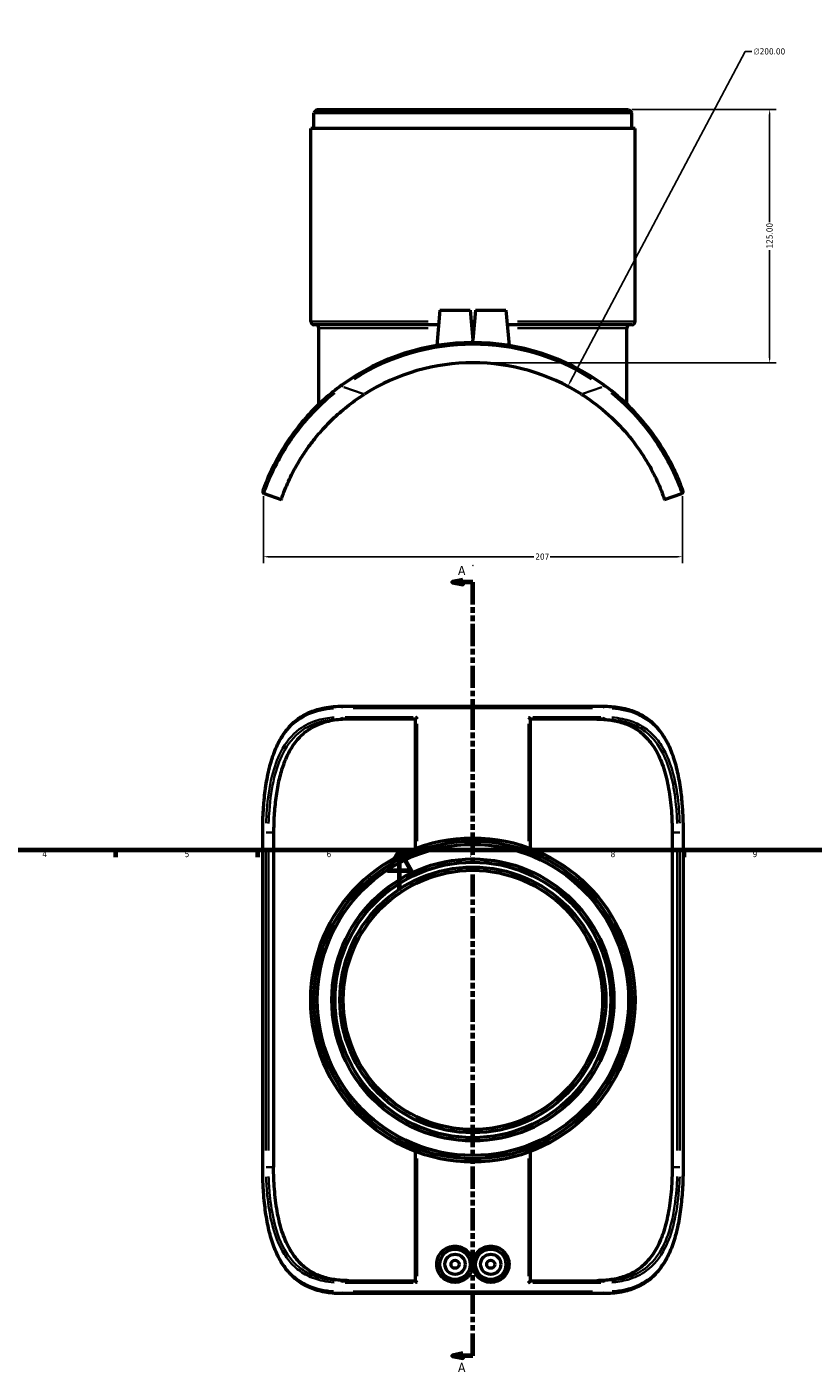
# Model space of a CAD drawing. Header units: millimetres. Extents: x -147 to 1117, y -236 to 832.
# Tile 2 of 6: x 237 to 625, y -236 to 426. Entities that reach past the tile are written whole.
import ezdxf

# ---------------------------------------------------------------- set-up
doc = ezdxf.new("R2010")
doc.units = ezdxf.units.MM
doc.linetypes.add('DOUBLE_DASH_CHAIN', pattern=[1.2403, 0.6614, -0.0827, 0.1654, -0.0827, 0.1654, -0.0827])
for name, color, linetype, lineweight in [('Border (ANSI)', 7, 'Continuous', 70), ('Dimension (ANSI)', 7, 'Continuous', 25), ('Section Line (ANSI)', 7, 'DOUBLE_DASH_CHAIN', 70), ('Visible (ANSI)', 7, 'Continuous', 50), ('Visible Narrow (ANSI)', 7, 'Continuous', 35)]:
    doc.layers.add(name, color=color, linetype=linetype, lineweight=lineweight)
doc.styles.add('Label Text (ANSI)', font='tahoma.ttf')
doc.styles.add('Note Text (ANSI)', font='tahoma.ttf')
doc.dimstyles.new('Default - mm (ANSI)', dxfattribs={"dimtxt": 3.048, "dimasz": 2.5, "dimexe": 3.175, "dimexo": 1.6002, "dimgap": 0.8, "dimtad": 0, "dimtoh": 1, "dimrnd": 1e-08, "dimzin": 4, "dimdsep": 46, "dimtxsty": 'Note Text (ANSI)', "dimcen": 0.09, "dimdle": 10, "dimclrd": 256, "dimclre": 256, "dimclrt": 256, "dimadec": 1, "dimazin": 1, "dimtfac": 1, "dimtofl": 0, "dimtmove": 0, "dimatfit": 3, "dimfxl": 1, "dimtolj": 1, "dimtzin": 4, "dimlwd": -1, "dimlwe": -1, "dimarcsym": 0})

# ---------------------------------------------------------------- blocks, each defined once
blk = doc.blocks.new('Borders Default Border')
at = {"layer": 'Border (ANSI)'}
for p, q in [((280.33, 20), (280.33, 16.55)), ((350.42, 20), (350.42, 16.55)), ((490.58, 20), (490.58, 16.55)), ((560.67, 20), (560.67, 16.55))]:
    blk.add_line(p, q, dxfattribs=at)
at = {"layer": 'Border (ANSI)', "flags": 128}
for points in [[(20, 20), (20, 574), (821, 574), (821, 20), (20, 20)], [(420.5, 0), (420.5, 20), (414.73, 10), (426.27, 10), (420.5, 20)]]:
    blk.add_lwpolyline(points, dxfattribs=at)
at = {"layer": 'Border (ANSI)', "char_height": 3.05, "attachment_point": 7, "style": 'Note Text (ANSI)'}
for s, insert in [('4', (244.23, 16.55)), ('5', (314.48, 16.49)), ('6', (384.49, 16.49)), ('7', (454.6, 16.55)), ('8', (524.63, 16.48)), ('9', (594.7, 16.49))]:
    blk.add_mtext(s, dxfattribs=dict(at, insert=insert))
blk = doc.blocks.new('2dTransSection0')
at = {"layer": 'Section Line (ANSI)', "linetype": 'Continuous'}
for p, q in [((451.67, 153.26), (446.67, 152.26)), ((451.67, 151.26), (451.67, 153.26)), ((451.67, 152.26), (446.67, 152.26)), ((446.67, 152.26), (451.67, 151.26)), ((456.67, 152.26), (451.67, 152.26)), ((456.67, 141.26), (456.67, 152.26)), ((456.67, -229.59), (456.67, -218.59)), ((451.67, -228.59), (446.67, -229.59)), ((451.67, -229.59), (446.67, -229.59)), ((446.67, -229.59), (451.67, -230.59)), ((451.67, -230.59), (451.67, -228.59)), ((456.67, -229.59), (451.67, -229.59))]:
    blk.add_line(p, q, dxfattribs=at)
at = {"layer": 'Section Line (ANSI)', "linetype": 'DOUBLE_DASH_CHAIN', "ltscale": 16.611177}
blk.add_line((456.67, -229.59), (456.67, 152.26), dxfattribs=at)
at = {"layer": 'Section Line (ANSI)', "linetype": 'Continuous', "flags": 128}
for points in [[(451.67, 153.26), (446.67, 152.26), (451.67, 151.26), (451.67, 153.26)], [(451.67, -228.59), (446.67, -229.59), (451.67, -230.59), (451.67, -228.59)]]:
    blk.add_lwpolyline(points, dxfattribs=at)
at = {"layer": 'Section Line (ANSI)'}
for points in [[(451.67, 153.26), (446.67, 152.26), (451.67, 151.26), (451.67, 153.26)], [(451.67, -228.59), (446.67, -229.59), (451.67, -230.59), (451.67, -228.59)]]:
    blk.add_solid(points, dxfattribs=at)
at = {"layer": 'Section Line (ANSI)', "char_height": 4.57, "attachment_point": 7, "style": 'Label Text (ANSI)'}
for insert in [(449.31, 155.76), (449.31, -237.67)]:
    blk.add_mtext('A', dxfattribs=dict(at, insert=insert))
blk = doc.blocks.new('*D8')
at = {"layer": 'Defpoints', "color": 0, "transparency": 16777216}
for p in [(503.49, 248.95), (409.86, 72.21)]:
    blk.add_point(p, dxfattribs=at)
at = {"layer": 'Dimension (ANSI)', "transparency": 16777216}
for p, q in [((591.03, 414.2), (504.66, 251.15)), ((594.25, 414.2), (591.03, 414.2)), ((456.58, 160.58), (456.76, 160.58)), ((456.67, 160.49), (456.67, 160.67))]:
    blk.add_line(p, q, dxfattribs=at)
blk.add_arc((456.67, 160.58), 100, 58.5368, 63.90493, dxfattribs=at)
blk.add_solid([(504.29, 251.35), (505.03, 250.96), (503.49, 248.95)], dxfattribs=at)
at = {"layer": 'Dimension (ANSI)', "transparency": 16777216, "insert": (595.05, 415.84), "char_height": 3.048, "attachment_point": 1, "style": 'Note Text (ANSI)'}
blk.add_mtext('\\A1;∅200.00', dxfattribs=at)
blk = doc.blocks.new('*D9')
at = {"layer": 'Defpoints', "color": 0, "transparency": 16777216}
for p in [(353.29, 196.28), (560.05, 196.28), (560.05, 164.84)]:
    blk.add_point(p, dxfattribs=at)
at = {"layer": 'Dimension (ANSI)', "transparency": 16777216}
for p, q in [((353.29, 194.68), (353.29, 161.66)), ((560.05, 194.68), (560.05, 161.66)), ((355.79, 164.84), (486.67, 164.84)), ((557.55, 164.84), (494.76, 164.84))]:
    blk.add_line(p, q, dxfattribs=at)
for points in [[(355.79, 165.25), (355.79, 164.42), (353.29, 164.84)], [(557.55, 165.25), (557.55, 164.42), (560.05, 164.84)]]:
    blk.add_solid(points, dxfattribs=at)
at = {"layer": 'Dimension (ANSI)', "transparency": 16777216, "insert": (487.47, 166.42), "char_height": 3.048, "attachment_point": 1, "style": 'Note Text (ANSI)'}
blk.add_mtext('\\A1;207', dxfattribs=at)
blk = doc.blocks.new('*D10')
at = {"layer": 'Defpoints', "color": 0, "transparency": 16777216}
for p in [(533.47, 385.58), (456.67, 260.58), (603.08, 260.58)]:
    blk.add_point(p, dxfattribs=at)
at = {"layer": 'Dimension (ANSI)', "transparency": 16777216}
for p, q in [((535.07, 385.58), (606.26, 385.58)), ((603.08, 383.08), (603.08, 329.92)), ((603.08, 263.08), (603.08, 316.24)), ((458.27, 260.58), (606.26, 260.58))]:
    blk.add_line(p, q, dxfattribs=at)
for points in [[(602.67, 383.08), (603.5, 383.08), (603.08, 385.58)], [(602.67, 263.08), (603.5, 263.08), (603.08, 260.58)]]:
    blk.add_solid(points, dxfattribs=at)
at = {"layer": 'Dimension (ANSI)', "transparency": 16777216, "insert": (601.49, 317.04), "char_height": 3.048, "attachment_point": 1, "rotation": 90, "style": 'Note Text (ANSI)'}
blk.add_mtext('\\A1;125.00', dxfattribs=at)

msp = doc.modelspace()

# ---------------------------------------------------------------- linework, layer by layer
at = {"layer": 'Visible (ANSI)'}
for p, q in [((379.872, 385.581), (378.272, 383.981)), ((379.872, 385.581), (533.472, 385.581)), ((533.472, 385.581), (535.072, 383.981)), ((378.272, 376.206), (378.272, 383.981)), ((535.072, 383.981), (378.272, 383.981)), ((535.072, 376.206), (535.072, 383.981)), ((536.672, 376.206), (376.672, 376.206)), ((376.672, 280.931), (376.672, 376.206)), ((536.672, 280.931), (536.672, 376.206)), ((440.372, 286.581), (438.845, 269.127)), ((440.372, 286.581), (455.372, 286.581)), ((455.372, 286.581), (456.672, 271.722)), ((457.972, 286.581), (456.672, 271.722)), ((457.972, 286.581), (472.972, 286.581)), ((472.972, 286.581), (474.499, 269.127)), ((439.738, 279.331), (378.272, 279.331)), ((457.338, 279.331), (456.007, 279.331)), ((535.072, 279.331), (473.607, 279.331)), ((380.672, 240.104), (380.672, 277.731)), ((532.672, 240.104), (532.672, 277.731)), ((353.622, 196.086), (362.127, 193.156)), ((551.218, 193.156), (559.722, 196.086)), ((392.503, 91.039), (520.842, 91.039)), ((428.428, 84.639), (392.503, 84.639)), ((428.428, 20.887), (428.428, 84.672)), ((484.916, 84.672), (484.916, 20.887)), ((520.842, 84.639), (484.916, 84.639)), ((352.948, -136.561), (352.948, 28.639)), ((358.343, 28.639), (358.343, -136.561)), ((555.002, 28.639), (555.002, -136.561)), ((560.397, 28.639), (560.397, -136.561)), ((428.428, -192.594), (428.428, -128.81)), ((484.916, -128.81), (484.916, -192.594)), ((392.503, -192.561), (428.428, -192.561)), ((484.916, -192.561), (520.842, -192.561)), ((520.842, -198.961), (392.503, -198.961))]:
    msp.add_line(p, q, dxfattribs=at)
for centre, radius in [((456.672, -53.961), 80), ((456.672, -53.961), 78.4), ((456.672, -53.961), 76.8), ((456.672, -53.961), 69.6), ((456.672, -53.961), 68), ((456.672, -53.961), 65.6), ((456.672, -53.961), 64), ((447.872, -184.461), 7.5), ((465.472, -184.461), 7.5), ((447.872, -184.461), 5), ((447.872, -184.461), 2), ((465.472, -184.461), 5), ((465.472, -184.461), 2)]:
    msp.add_circle(centre, radius, dxfattribs=at)
for centre, radius, start, end in [((378.272, 280.931), 1.6, 180, 270), ((379.072, 277.731), 1.6, 0, 90), ((534.272, 277.731), 1.6, 90, 180), ((535.072, 280.931), 1.6, 270, 0), ((456.672, 160.581), 110, 53.934405, 126.065595), ((456.672, 160.581), 100, 57.620093, 122.379907), ((353.948, 197.032), 1, 160.463078, 250.988735), ((559.397, 197.032), 1, 289.011265, 19.536922)]:
    msp.add_arc(centre, radius, start, end, dxfattribs=at)
for points, knots in [([(456.672, 270.581), (456.672, 270.722), (456.672, 270.858), (456.672, 271.166), (456.672, 271.349), (456.672, 271.558), (456.672, 271.616), (456.672, 271.698), (456.672, 271.722), (456.672, 271.722)], [33.01815792, 33.01815792, 33.01815792, 33.01815792, 33.06656072, 33.06656072, 33.13240227, 33.13240227, 33.16532305, 33.16532305, 33.19824383, 33.19824383, 33.19824383, 33.19824383]), ([(391.914, 249.498), (386.039, 245.22), (380.588, 240.33), (373.415, 232.561), (371.166, 229.862), (367.097, 224.514), (365.277, 221.866), (361.945, 216.592), (360.468, 213.985), (357.282, 207.9), (355.895, 204.745), (354.025, 200.193), (353.477, 198.678), (353.071, 197.553), (353.005, 197.366), (353.005, 197.366)], [0, 0, 0, 0, 2.1604629, 2.1604629, 3.2735558, 3.2735558, 4.3866438, 4.3866438, 5.5881737, 5.5881737, 7.4547564, 7.4547564, 9.1776934, 9.1776934, 10.0281188, 10.0281188, 10.0281188, 10.0281188]), ([(560.339, 197.366), (560.339, 197.366), (560.21, 197.736), (559.532, 199.585), (558.795, 201.562), (556.729, 206.338), (555.57, 208.845), (552.284, 215.111), (549.992, 219.028), (544.479, 227.006), (541.308, 231.043), (533.883, 239.133), (529.574, 243.165), (523.794, 247.74), (522.621, 248.631), (521.43, 249.498)], [0, 0, 0, 0, 1.1931047, 1.1931047, 3.0313223, 3.0313223, 4.4502254, 4.4502254, 6.1857201, 6.1857201, 7.8335954, 7.8335954, 9.5903103, 9.5903103, 10.0282094, 10.0282094, 10.0282094, 10.0282094]), ([(362.127, 193.156), (362.127, 193.156), (362.187, 193.332), (362.453, 194.09), (362.659, 194.671), (363.234, 196.216), (363.603, 197.182), (364.511, 199.41), (365.049, 200.673), (366.268, 203.35), (366.998, 204.876), (368.733, 208.229), (369.74, 210.055), (372.031, 213.88), (373.317, 215.88), (376.124, 219.894), (377.645, 221.907), (380.947, 225.949), (382.879, 228.137), (387.113, 232.488), (389.414, 234.652), (394.274, 238.79), (396.835, 240.766), (400.663, 243.437), (401.891, 244.253), (403.119, 245.032)], [29.2676093, 29.2676093, 29.2676093, 29.2676093, 30.0961056, 30.0961056, 30.9246019, 30.9246019, 31.7530982, 31.7530982, 32.5815945, 32.5815945, 33.4092427, 33.4092427, 34.2368908, 34.2368908, 35.0645389, 35.0645389, 35.892187, 35.892187, 36.7927804, 36.7927804, 37.6933738, 37.6933738, 38.5939672, 38.5939672, 39.0138357, 39.0138357, 39.0138357, 39.0138357]), ([(510.225, 245.032), (510.484, 244.868), (510.742, 244.703), (515.463, 241.648), (519.715, 238.379), (527.438, 231.427), (530.922, 227.733), (536.949, 220.398), (539.494, 216.76), (543.38, 210.514), (544.909, 207.721), (547.413, 202.699), (548.392, 200.472), (549.884, 196.849), (550.401, 195.45), (551.067, 193.604), (551.218, 193.156), (551.218, 193.156)], [19.3519408, 19.3519408, 19.3519408, 19.3519408, 19.4403285, 19.4403285, 20.9729544, 20.9729544, 22.5055804, 22.5055804, 24.0382064, 24.0382064, 25.35706, 25.35706, 26.6759137, 26.6759137, 27.9947673, 27.9947673, 29.3136209, 29.3136209, 29.3136209, 29.3136209]), ([(352.948, 28.639), (352.948, 30.293), (352.97, 31.947), (353.059, 35.245), (353.126, 36.89), (353.307, 40.158), (353.421, 41.783), (353.698, 45.002), (353.861, 46.596), (354.241, 49.742), (354.457, 51.294), (354.946, 54.345), (355.218, 55.843), (355.824, 58.772), (356.157, 60.203), (356.887, 62.986), (357.284, 64.338), (358.142, 66.95), (358.604, 68.212), (359.594, 70.634), (360.122, 71.797), (361.245, 74.014), (361.838, 75.071), (363.091, 77.076), (363.75, 78.024), (365.131, 79.813), (365.853, 80.654), (367.361, 82.232), (368.147, 82.968), (369.787, 84.342), (370.639, 84.979), (372.417, 86.157), (373.342, 86.698), (375.272, 87.689), (376.277, 88.136), (378.377, 88.942), (379.472, 89.297), (381.522, 89.85), (382.467, 90.066), (384.873, 90.52), (386.355, 90.718), (389.383, 90.978), (390.929, 91.039), (392.503, 91.039)], [0, 0, 0, 0, 0.4935533, 0.4935533, 0.9871951, 0.9871951, 1.4810225, 1.4810225, 1.9749189, 1.9749189, 2.4684055, 2.4684055, 2.9605514, 2.9605514, 3.4500126, 3.4500126, 3.9352297, 3.9352297, 4.4145951, 4.4145951, 4.8866627, 4.8866627, 5.3504331, 5.3504331, 5.8057426, 5.8057426, 6.2535493, 6.2535493, 6.6960975, 6.6960975, 7.1369025, 7.1369025, 7.580504, 7.580504, 8.0319538, 8.0319538, 8.4963178, 8.4963178, 8.8792907, 8.8792907, 9.45375, 9.45375, 10.0282094, 10.0282094, 10.0282094, 10.0282094]), ([(520.842, 91.039), (522.215, 91.039), (523.568, 90.992), (526.225, 90.796), (527.529, 90.647), (530.082, 90.236), (531.331, 89.975), (533.721, 89.344), (534.864, 88.979), (537.039, 88.149), (538.075, 87.689), (540.048, 86.673), (540.988, 86.121), (542.783, 84.923), (543.639, 84.279), (545.275, 82.898), (546.056, 82.161), (547.548, 80.59), (548.26, 79.756), (549.619, 77.989), (550.266, 77.055), (551.497, 75.085), (552.081, 74.048), (553.185, 71.873), (553.706, 70.734), (554.684, 68.357), (555.142, 67.119), (555.995, 64.551), (556.39, 63.22), (557.12, 60.476), (557.454, 59.063), (558.064, 56.164), (558.34, 54.679), (558.835, 51.65), (559.055, 50.106), (559.442, 46.972), (559.609, 45.382), (559.861, 42.54), (559.956, 41.294), (560.158, 38.162), (560.248, 36.267), (560.367, 32.461), (560.397, 30.55), (560.397, 28.639)], [0, 0, 0, 0, 0.5014059, 0.5014059, 1.0028119, 1.0028119, 1.5042178, 1.5042178, 1.9876547, 1.9876547, 2.4523169, 2.4523169, 2.903655, 2.903655, 3.3470848, 3.3470848, 3.7878246, 3.7878246, 4.2304266, 4.2304266, 4.6783449, 4.6783449, 5.1336896, 5.1336896, 5.5973201, 5.5973201, 6.0691019, 6.0691019, 6.5481483, 6.5481483, 7.0330604, 7.0330604, 7.5222562, 7.5222562, 8.0142135, 8.0142135, 8.5076377, 8.5076377, 8.887758, 8.887758, 9.4579384, 9.4579384, 10.0281188, 10.0281188, 10.0281188, 10.0281188]), ([(395.519, 84.639), (395.076, 84.639), (394.636, 84.634), (391.442, 84.557), (388.79, 84.278), (383.841, 83.252), (381.543, 82.506), (377.611, 80.704), (375.802, 79.63), (372.421, 77.012), (370.849, 75.468), (368.02, 71.965), (366.76, 70.004), (364.568, 65.798), (363.635, 63.552), (362.086, 59.029), (361.404, 56.579), (360.249, 51.374), (359.775, 48.618), (359.035, 42.962), (358.768, 40.057), (358.422, 34.278), (358.343, 31.403), (358.343, 28.639)], [47.5352344, 47.5352344, 47.5352344, 47.5352344, 47.6858641, 47.6858641, 48.6353579, 48.6353579, 49.5848518, 49.5848518, 50.4327396, 50.4327396, 51.2806275, 51.2806275, 52.1285153, 52.1285153, 52.9764032, 52.9764032, 53.8055555, 53.8055555, 54.6347078, 54.6347078, 55.4638601, 55.4638601, 56.2930124, 56.2930124, 56.2930124, 56.2930124]), ([(429.178, 85.639), (429.177, 85.637), (429.175, 85.636), (429.072, 85.53), (428.974, 85.424), (428.797, 85.225), (428.717, 85.13), (428.578, 84.952), (428.518, 84.868), (428.449, 84.748), (428.431, 84.706), (428.428, 84.675), (428.428, 84.673), (428.428, 84.672)], [-0.00063374, -0.00063374, -0.00063374, -0.00063374, 0, 0, 0.04453197, 0.04453197, 0.08696629, 0.08696629, 0.13036629, 0.13036629, 0.16287641, 0.16287641, 0.16513288, 0.16513288, 0.16513288, 0.16513288]), ([(484.166, 85.639), (484.168, 85.637), (484.169, 85.636), (484.272, 85.53), (484.371, 85.424), (484.547, 85.225), (484.627, 85.13), (484.767, 84.952), (484.827, 84.868), (484.896, 84.748), (484.914, 84.706), (484.916, 84.675), (484.916, 84.673), (484.916, 84.672)], [-0.45060324, -0.45060324, -0.45060324, -0.45060324, -0.44982781, -0.44982781, -0.39533991, -0.39533991, -0.34341862, -0.34341862, -0.29031576, -0.29031576, -0.25053741, -0.25053741, -0.24777646, -0.24777646, -0.24777646, -0.24777646]), ([(517.826, 84.639), (518.157, 84.639), (518.489, 84.636), (521.197, 84.588), (523.543, 84.388), (528.026, 83.614), (530.165, 83.039), (534.134, 81.52), (535.963, 80.574), (539.485, 78.244), (541.37, 76.634), (544.718, 72.849), (546.184, 70.671), (548.709, 66.016), (549.881, 63.213), (551.844, 57.085), (552.636, 53.761), (553.865, 46.813), (554.303, 43.183), (554.871, 35.875), (555.002, 32.197), (555.002, 28.639)], [29.1285245, 29.1285245, 29.1285245, 29.1285245, 29.2436279, 29.2436279, 30.0704923, 30.0704923, 30.8973568, 30.8973568, 31.7242212, 31.7242212, 32.6689699, 32.6689699, 33.6137186, 33.6137186, 34.6812769, 34.6812769, 35.7488352, 35.7488352, 36.8163935, 36.8163935, 37.8839519, 37.8839519, 37.8839519, 37.8839519]), ([(392.503, -198.961), (391.129, -198.961), (389.777, -198.915), (387.12, -198.719), (385.815, -198.569), (383.262, -198.158), (382.013, -197.897), (379.624, -197.267), (378.481, -196.902), (376.305, -196.072), (375.27, -195.611), (373.296, -194.596), (372.356, -194.043), (370.562, -192.845), (369.706, -192.202), (368.07, -190.82), (367.289, -190.083), (365.796, -188.513), (365.084, -187.679), (363.725, -185.912), (363.078, -184.977), (361.847, -183.007), (361.264, -181.97), (360.159, -179.795), (359.639, -178.656), (358.66, -176.28), (358.203, -175.041), (357.349, -172.473), (356.954, -171.143), (356.224, -168.399), (355.89, -166.985), (355.28, -164.086), (355.005, -162.601), (354.509, -159.572), (354.29, -158.028), (353.903, -154.894), (353.736, -153.305), (353.484, -150.463), (353.389, -149.217), (353.186, -146.084), (353.097, -144.189), (352.977, -140.383), (352.948, -138.472), (352.948, -136.561)], [0, 0, 0, 0, 0.5014059, 0.5014059, 1.0028119, 1.0028119, 1.5042178, 1.5042178, 1.9876547, 1.9876547, 2.4523169, 2.4523169, 2.903655, 2.903655, 3.3470848, 3.3470848, 3.7878246, 3.7878246, 4.2304266, 4.2304266, 4.6783449, 4.6783449, 5.1336896, 5.1336896, 5.5973201, 5.5973201, 6.0691019, 6.0691019, 6.5481483, 6.5481483, 7.0330604, 7.0330604, 7.5222562, 7.5222562, 8.0142135, 8.0142135, 8.5076377, 8.5076377, 8.887758, 8.887758, 9.4579384, 9.4579384, 10.0281188, 10.0281188, 10.0281188, 10.0281188]), ([(395.519, -192.561), (395.187, -192.561), (394.855, -192.558), (392.147, -192.51), (389.801, -192.31), (385.318, -191.537), (383.179, -190.962), (379.211, -189.442), (377.382, -188.497), (373.859, -186.166), (371.974, -184.557), (368.627, -180.771), (367.16, -178.594), (364.635, -173.938), (363.463, -171.135), (361.501, -165.008), (360.708, -161.684), (359.48, -154.736), (359.041, -151.106), (358.473, -143.798), (358.343, -140.12), (358.343, -136.561)], [67.0124764, 67.0124764, 67.0124764, 67.0124764, 67.1275797, 67.1275797, 67.9544442, 67.9544442, 68.7813086, 68.7813086, 69.6081731, 69.6081731, 70.5529218, 70.5529218, 71.4976704, 71.4976704, 72.5652287, 72.5652287, 73.6327871, 73.6327871, 74.7003454, 74.7003454, 75.7679037, 75.7679037, 75.7679037, 75.7679037]), ([(555.002, -136.561), (555.002, -140.12), (554.871, -143.798), (554.303, -151.106), (553.865, -154.736), (552.636, -161.684), (551.844, -165.008), (549.881, -171.135), (548.709, -173.938), (546.184, -178.594), (544.718, -180.771), (541.37, -184.557), (539.485, -186.166), (535.963, -188.497), (534.134, -189.442), (530.165, -190.962), (528.026, -191.537), (523.543, -192.31), (521.197, -192.51), (518.489, -192.558), (518.157, -192.561), (517.826, -192.561)], [37.8839519, 37.8839519, 37.8839519, 37.8839519, 38.9515102, 38.9515102, 40.0190685, 40.0190685, 41.0866268, 41.0866268, 42.1541852, 42.1541852, 43.0989338, 43.0989338, 44.0436825, 44.0436825, 44.8705469, 44.8705469, 45.6974114, 45.6974114, 46.5242758, 46.5242758, 46.6393792, 46.6393792, 46.6393792, 46.6393792]), ([(560.397, -136.561), (560.397, -138.215), (560.374, -139.869), (560.285, -143.168), (560.218, -144.812), (560.037, -148.081), (559.923, -149.705), (559.646, -152.924), (559.483, -154.518), (559.104, -157.665), (558.888, -159.217), (558.399, -162.267), (558.126, -163.765), (557.52, -166.694), (557.187, -168.126), (556.457, -170.908), (556.061, -172.26), (555.202, -174.873), (554.74, -176.134), (553.75, -178.557), (553.222, -179.719), (552.1, -181.937), (551.506, -182.994), (550.253, -184.998), (549.595, -185.947), (548.214, -187.736), (547.492, -188.577), (545.983, -190.154), (545.197, -190.891), (543.558, -192.264), (542.705, -192.901), (540.927, -194.08), (540.002, -194.621), (538.073, -195.611), (537.067, -196.059), (534.968, -196.864), (533.872, -197.219), (531.822, -197.773), (530.877, -197.988), (528.471, -198.443), (526.989, -198.641), (523.962, -198.9), (522.416, -198.961), (520.842, -198.961)], [0, 0, 0, 0, 0.4935533, 0.4935533, 0.9871951, 0.9871951, 1.4810225, 1.4810225, 1.9749189, 1.9749189, 2.4684055, 2.4684055, 2.9605514, 2.9605514, 3.4500126, 3.4500126, 3.9352297, 3.9352297, 4.4145951, 4.4145951, 4.8866627, 4.8866627, 5.3504331, 5.3504331, 5.8057426, 5.8057426, 6.2535493, 6.2535493, 6.6960975, 6.6960975, 7.1369025, 7.1369025, 7.580504, 7.580504, 8.0319538, 8.0319538, 8.4963178, 8.4963178, 8.8792907, 8.8792907, 9.45375, 9.45375, 10.0282094, 10.0282094, 10.0282094, 10.0282094]), ([(456.672, -185.79), (456.566, -186.492), (456.372, -187.196), (455.643, -188.96), (454.959, -189.961), (453.38, -191.546), (452.378, -192.236), (450.183, -193.155), (448.99, -193.384), (446.742, -193.4), (445.537, -193.183), (443.318, -192.282), (442.304, -191.599), (440.699, -190.015), (440.002, -189.01), (439.074, -186.799), (438.845, -185.593), (438.845, -183.329), (439.074, -182.124), (440.002, -179.913), (440.699, -178.907), (442.304, -177.324), (443.318, -176.64), (445.537, -175.74), (446.742, -175.523), (448.99, -175.538), (450.183, -175.768), (452.378, -176.687), (453.38, -177.376), (454.959, -178.962), (455.643, -179.962), (456.372, -181.727), (456.566, -182.431), (456.672, -183.132)], [0.1304995, 0.1304995, 0.1304995, 0.1304995, 0.3349366, 0.3349366, 0.6698732, 0.6698732, 1.0062698, 1.0062698, 1.3426663, 1.3426663, 1.6826811, 1.6826811, 2.0226959, 2.0226959, 2.3623322, 2.3623322, 2.7019684, 2.7019684, 3.0416047, 3.0416047, 3.3812409, 3.3812409, 3.7212557, 3.7212557, 4.0612705, 4.0612705, 4.3976671, 4.3976671, 4.7340637, 4.7340637, 5.0690003, 5.0690003, 5.2734373, 5.2734373, 5.2734373, 5.2734373]), ([(456.672, -183.132), (456.778, -182.431), (456.972, -181.727), (457.702, -179.962), (458.385, -178.962), (459.964, -177.376), (460.966, -176.687), (463.162, -175.768), (464.355, -175.538), (466.602, -175.523), (467.807, -175.74), (470.026, -176.64), (471.04, -177.324), (472.645, -178.907), (473.343, -179.913), (474.27, -182.124), (474.499, -183.329), (474.499, -184.461), (474.499, -185.593), (474.27, -186.799), (473.343, -189.01), (472.645, -190.015), (471.04, -191.599), (470.026, -192.282), (467.807, -193.183), (466.602, -193.4), (464.355, -193.384), (463.162, -193.155), (460.966, -192.236), (459.964, -191.546), (458.385, -189.961), (457.702, -188.96), (456.972, -187.196), (456.778, -186.492), (456.672, -185.79)], [2.832468, 2.832468, 2.832468, 2.832468, 3.036905, 3.036905, 3.3718416, 3.3718416, 3.7082382, 3.7082382, 4.0446348, 4.0446348, 4.3846496, 4.3846496, 4.7246643, 4.7246643, 5.0643006, 5.0643006, 5.4039369, 5.4039369, 5.4039369, 5.7435731, 5.7435731, 6.0832094, 6.0832094, 6.4232242, 6.4232242, 6.7632389, 6.7632389, 7.0996355, 7.0996355, 7.4360321, 7.4360321, 7.7709687, 7.7709687, 7.9754057, 7.9754057, 7.9754057, 7.9754057]), ([(456.672, -185.79), (456.672, -185.708), (456.672, -185.62), (456.672, -185.396), (456.672, -185.24), (456.672, -184.972), (456.672, -184.877), (456.672, -184.676), (456.672, -184.571), (456.672, -184.351), (456.672, -184.246), (456.672, -184.046), (456.672, -183.951), (456.672, -183.683), (456.672, -183.526), (456.672, -183.302), (456.672, -183.215), (456.672, -183.132)], [33.01815792, 33.01815792, 33.01815792, 33.01815792, 33.06656072, 33.06656072, 33.13240227, 33.13240227, 33.16532305, 33.16532305, 33.19824383, 33.19824383, 33.23116461, 33.23116461, 33.26408538, 33.26408538, 33.32992694, 33.32992694, 33.37832974, 33.37832974, 33.37832974, 33.37832974]), ([(429.178, -193.561), (429.177, -193.56), (429.175, -193.558), (429.072, -193.452), (428.974, -193.347), (428.797, -193.148), (428.717, -193.053), (428.578, -192.874), (428.518, -192.791), (428.449, -192.671), (428.431, -192.628), (428.428, -192.598), (428.428, -192.596), (428.428, -192.594)], [-0.45060324, -0.45060324, -0.45060324, -0.45060324, -0.44982781, -0.44982781, -0.39533991, -0.39533991, -0.34341862, -0.34341862, -0.29031576, -0.29031576, -0.25053741, -0.25053741, -0.24777646, -0.24777646, -0.24777646, -0.24777646]), ([(484.166, -193.561), (484.168, -193.56), (484.169, -193.558), (484.272, -193.452), (484.371, -193.347), (484.547, -193.148), (484.627, -193.053), (484.767, -192.874), (484.827, -192.791), (484.896, -192.671), (484.914, -192.628), (484.916, -192.598), (484.916, -192.596), (484.916, -192.594)], [-0.00063374, -0.00063374, -0.00063374, -0.00063374, 0, 0, 0.04453197, 0.04453197, 0.08696629, 0.08696629, 0.13036629, 0.13036629, 0.16287641, 0.16287641, 0.16513288, 0.16513288, 0.16513288, 0.16513288])]:
    msp.add_open_spline(points, degree=3, knots=knots, dxfattribs=at)
at = {"layer": 'Visible Narrow (ANSI)'}
for p, q in [((376.857, 280.931), (434.605, 280.931)), ((455.947, 280.931), (457.397, 280.931)), ((478.74, 280.931), (536.488, 280.931)), ((434.663, 277.731), (380.844, 277.731)), ((457.145, 277.731), (456.199, 277.731)), ((532.501, 277.731), (478.682, 277.731)), ((392.457, 248.754), (391.916, 249.496)), ((402.588, 245.215), (393.034, 248.507)), ((520.311, 248.507), (510.756, 245.215)), ((521.429, 249.496), (520.888, 248.754)), ((515.709, 90.039), (397.636, 90.039)), ((393.601, 85.639), (427.176, 85.639)), ((429.178, 24.389), (429.178, 82.415)), ((484.166, 82.415), (484.166, 24.389)), ((485.166, 23.985), (485.166, 81.446)), ((486.168, 85.639), (519.744, 85.639)), ((352.948, 28.639), (353, 28.639)), ((354.606, 28.639), (355.756, 28.639)), ((358.217, 28.639), (355.955, 28.639)), ((557.39, 28.639), (555.127, 28.639)), ((558.738, 28.639), (557.588, 28.639)), ((560.397, 28.639), (560.345, 28.639)), ((353.005, -128.301), (353.005, 20.379)), ((354.575, 20.379), (354.575, -128.301)), ((355.829, -128.301), (355.829, 20.379)), ((557.515, 20.379), (557.515, -128.301)), ((558.769, -128.301), (558.769, 20.379)), ((560.339, 20.379), (560.339, -128.301)), ((429.178, -190.338), (429.178, -132.312)), ((484.166, -132.312), (484.166, -190.338)), ((485.166, -189.369), (485.166, -131.907)), ((352.948, -136.561), (353, -136.561)), ((354.606, -136.561), (355.756, -136.561)), ((355.955, -136.561), (358.217, -136.561)), ((555.127, -136.561), (557.39, -136.561)), ((558.738, -136.561), (557.588, -136.561)), ((560.397, -136.561), (560.345, -136.561)), ((427.176, -193.561), (393.601, -193.561)), ((397.636, -197.961), (515.709, -197.961)), ((519.744, -193.561), (486.168, -193.561))]:
    msp.add_line(p, q, dxfattribs=at)
msp.add_arc((456.672, 160.581), 109, 57.540965, 122.459035, dxfattribs=at)
for centre, major_axis, start_param, end_param in [((392.503, 90.039), (0, 1), 0.0785398, 1.4922565), ((520.842, 90.039), (0, 1), 4.7909288, 6.2046455), ((392.503, 85.639), (0, -1), 4.7909288, 6.2046455), ((520.842, 85.639), (0, -1), 0.0785398, 1.4922565), ((392.503, -193.561), (0, 1), 0.0785398, 1.4922565), ((392.503, -197.961), (0, -1), 4.7909288, 6.2046455), ((520.842, -193.561), (0, 1), 4.7909288, 6.2046455), ((520.842, -197.961), (0, -1), 0.0785398, 1.4922565)]:
    msp.add_ellipse(centre, major_axis=major_axis, ratio=0.5887111, start_param=start_param, end_param=end_param, dxfattribs=at)
for points, knots in [([(353.692, 196.282), (353.724, 196.373), (353.768, 196.496), (354.097, 197.407), (354.648, 198.933), (356.527, 203.519), (357.92, 206.697), (361.112, 212.831), (362.592, 215.459), (365.925, 220.778), (367.744, 223.449), (371.81, 228.846), (374.056, 231.57), (380.118, 238.214), (384.165, 242.052), (388.499, 245.581)], [-9.5267129, -9.5267129, -9.5267129, -9.5267129, -9.1776934, -9.1776934, -7.4547564, -7.4547564, -5.5881737, -5.5881737, -4.3866438, -4.3866438, -3.2735558, -3.2735558, -2.1604629, -2.1604629, -0.5014059, -0.5014059, -0.5014059, -0.5014059]), ([(524.845, 245.584), (529.267, 241.987), (533.393, 238.055), (540.665, 230.037), (543.832, 225.963), (549.344, 217.915), (551.638, 213.966), (554.931, 207.65), (556.094, 205.124), (558.169, 200.312), (558.91, 198.321), (559.48, 196.766), (559.589, 196.463), (559.653, 196.283)], [-9.5267989, -9.5267989, -9.5267989, -9.5267989, -7.8335954, -7.8335954, -6.1857201, -6.1857201, -4.4502254, -4.4502254, -3.0313223, -3.0313223, -1.1931047, -1.1931047, -0.5014105, -0.5014105, -0.5014105, -0.5014105]), ([(353.074, 33.647), (353.138, 35.945), (353.246, 38.233), (353.813, 46.508), (354.549, 52.341), (356.615, 61.896), (357.775, 65.795), (361.061, 73.631), (363.352, 77.377), (368.866, 83.28), (372.036, 85.504), (379.322, 88.668), (383.459, 89.572), (387.896, 89.897)], [0.5014105, 0.5014105, 0.5014105, 0.5014105, 1.1931047, 1.1931047, 3.0313223, 3.0313223, 4.4502254, 4.4502254, 6.1857201, 6.1857201, 7.8335954, 7.8335954, 9.5267989, 9.5267989, 9.5267989, 9.5267989]), ([(525.449, 89.895), (529.797, 89.574), (533.855, 88.704), (539.93, 86.125), (542.179, 84.79), (546.248, 81.512), (548.067, 79.57), (551.399, 74.953), (552.876, 72.233), (556.062, 64.599), (557.45, 59.307), (559.319, 48.38), (559.867, 42.804), (560.194, 35.964), (560.238, 34.807), (560.27, 33.647)], [0.5014059, 0.5014059, 0.5014059, 0.5014059, 2.1604629, 2.1604629, 3.2735558, 3.2735558, 4.3866438, 4.3866438, 5.5881737, 5.5881737, 7.4547564, 7.4547564, 9.1776934, 9.1776934, 9.5267129, 9.5267129, 9.5267129, 9.5267129]), ([(388.17, 85.506), (385.389, 85.303), (382.726, 84.861), (376.825, 83.165), (373.72, 81.676), (367.27, 76.892), (364.241, 73.134), (360.031, 64.924), (358.588, 60.784), (356.239, 51.153), (355.437, 45.554), (354.829, 37.635), (354.714, 35.473), (354.647, 33.3)], [-8.8665848, -8.8665848, -8.8665848, -8.8665848, -7.8083487, -7.8083487, -6.3740134, -6.3740134, -4.4301959, -4.4301959, -2.8887923, -2.8887923, -1.1206085, -1.1206085, -0.4666624, -0.4666624, -0.4666624, -0.4666624]), ([(355.899, 33.218), (355.965, 35.353), (356.077, 37.477), (356.671, 45.257), (357.454, 50.758), (359.751, 60.22), (361.163, 64.287), (365.288, 72.354), (368.259, 76.045), (374.596, 80.745), (377.648, 82.208), (383.455, 83.874), (386.076, 84.309), (388.814, 84.508)], [0.4666624, 0.4666624, 0.4666624, 0.4666624, 1.1206085, 1.1206085, 2.8887923, 2.8887923, 4.4301959, 4.4301959, 6.3740134, 6.3740134, 7.8083487, 7.8083487, 8.8665848, 8.8665848, 8.8665848, 8.8665848]), ([(524.529, 84.509), (526.351, 84.376), (528.12, 84.14), (532.666, 83.202), (535.329, 82.294), (539.968, 79.899), (541.987, 78.477), (545.623, 75.069), (547.24, 73.083), (551.378, 66.544), (553.357, 61.307), (555.725, 51.359), (556.414, 46.943), (557.159, 39.375), (557.351, 36.307), (557.446, 33.218)], [0.4666571, 0.4666571, 0.4666571, 0.4666571, 1.1707026, 1.1707026, 2.3414052, 2.3414052, 3.3975049, 3.3975049, 4.4536046, 4.4536046, 6.4824976, 6.4824976, 7.9201067, 7.9201067, 8.8664847, 8.8664847, 8.8664847, 8.8664847]), ([(558.698, 33.3), (558.601, 36.444), (558.404, 39.567), (557.641, 47.269), (556.935, 51.765), (554.514, 61.89), (552.492, 67.221), (548.272, 73.876), (546.624, 75.898), (542.921, 79.367), (540.866, 80.815), (536.147, 83.252), (533.44, 84.176), (528.821, 85.131), (527.024, 85.372), (525.174, 85.506)], [-8.8664847, -8.8664847, -8.8664847, -8.8664847, -7.9201067, -7.9201067, -6.4824976, -6.4824976, -4.4536046, -4.4536046, -3.3975049, -3.3975049, -2.3414052, -2.3414052, -1.1707026, -1.1707026, -0.4666571, -0.4666571, -0.4666571, -0.4666571]), ([(387.896, -197.818), (383.548, -197.497), (379.489, -196.627), (373.415, -194.048), (371.166, -192.712), (367.097, -189.434), (365.277, -187.493), (361.945, -182.876), (360.468, -180.155), (357.282, -172.522), (355.895, -167.23), (354.025, -156.302), (353.477, -150.727), (353.15, -143.886), (353.107, -142.729), (353.074, -141.57)], [0.5014059, 0.5014059, 0.5014059, 0.5014059, 2.1604629, 2.1604629, 3.2735558, 3.2735558, 4.3866438, 4.3866438, 5.5881737, 5.5881737, 7.4547564, 7.4547564, 9.1776934, 9.1776934, 9.5267129, 9.5267129, 9.5267129, 9.5267129]), ([(354.647, -141.223), (354.744, -144.367), (354.941, -147.489), (355.704, -155.192), (356.409, -159.687), (358.831, -169.813), (360.853, -175.144), (365.073, -181.799), (366.721, -183.82), (370.423, -187.29), (372.478, -188.737), (377.197, -191.175), (379.905, -192.098), (384.523, -193.053), (386.321, -193.294), (388.17, -193.429)], [-8.8664847, -8.8664847, -8.8664847, -8.8664847, -7.9201067, -7.9201067, -6.4824976, -6.4824976, -4.4536046, -4.4536046, -3.3975049, -3.3975049, -2.3414052, -2.3414052, -1.1707026, -1.1707026, -0.4666571, -0.4666571, -0.4666571, -0.4666571]), ([(388.815, -192.431), (386.994, -192.299), (385.224, -192.062), (380.678, -191.124), (378.015, -190.217), (373.376, -187.822), (371.357, -186.4), (367.721, -182.991), (366.105, -181.005), (361.967, -174.467), (359.988, -169.229), (357.62, -159.281), (356.931, -154.865), (356.186, -147.297), (355.994, -144.23), (355.899, -141.141)], [0.4666571, 0.4666571, 0.4666571, 0.4666571, 1.1707026, 1.1707026, 2.3414052, 2.3414052, 3.3975049, 3.3975049, 4.4536046, 4.4536046, 6.4824976, 6.4824976, 7.9201067, 7.9201067, 8.8664847, 8.8664847, 8.8664847, 8.8664847]), ([(557.445, -141.141), (557.38, -143.275), (557.268, -145.4), (556.674, -153.179), (555.891, -158.68), (553.594, -168.143), (552.182, -172.21), (548.056, -180.276), (545.085, -183.968), (538.748, -188.668), (535.696, -190.131), (529.889, -191.797), (527.268, -192.231), (524.53, -192.431)], [0.4666624, 0.4666624, 0.4666624, 0.4666624, 1.120609, 1.120609, 2.8887928, 2.8887928, 4.4301965, 4.4301965, 6.3740194, 6.3740194, 7.8083538, 7.8083538, 8.8665848, 8.8665848, 8.8665848, 8.8665848]), ([(525.175, -193.428), (527.956, -193.225), (530.618, -192.783), (536.52, -191.087), (539.625, -189.598), (546.075, -184.814), (549.104, -181.057), (553.313, -172.846), (554.756, -168.707), (557.105, -159.075), (557.907, -153.476), (558.515, -145.557), (558.63, -143.395), (558.698, -141.223)], [-8.8665848, -8.8665848, -8.8665848, -8.8665848, -7.8083538, -7.8083538, -6.3740194, -6.3740194, -4.4301965, -4.4301965, -2.8887928, -2.8887928, -1.120609, -1.120609, -0.4666624, -0.4666624, -0.4666624, -0.4666624]), ([(560.27, -141.57), (560.206, -143.868), (560.098, -146.155), (559.532, -154.43), (558.795, -160.264), (556.729, -169.818), (555.57, -173.718), (552.284, -181.554), (549.992, -185.299), (544.479, -191.202), (541.308, -193.427), (534.022, -196.59), (529.885, -197.494), (525.448, -197.819)], [0.5014105, 0.5014105, 0.5014105, 0.5014105, 1.1931047, 1.1931047, 3.0313223, 3.0313223, 4.4502254, 4.4502254, 6.1857201, 6.1857201, 7.8335954, 7.8335954, 9.5267989, 9.5267989, 9.5267989, 9.5267989])]:
    msp.add_open_spline(points, degree=3, knots=knots, dxfattribs=at)

# ---------------------------------------------------------------- block references
msp.add_blockref('Borders Default Border', (0, 0))
at = {"layer": 'Section Line (ANSI)'}
msp.add_blockref('2dTransSection0', (0, 0), dxfattribs=at)

# ---------------------------------------------------------------- dimensions: what is measured, and where the dimension line sits
at = {"layer": 'Dimension (ANSI)'}
dim = msp.add_diameter_dim_2p(p1=(409.856, 72.215), p2=(503.487, 248.946), dimstyle='Default - mm (ANSI)', override={"dimtih": 1, "dimdec": 2, "dimlfac": 0.999993, "dimtp": 0, "dimtm": 0, "dimtdec": 2}, dxfattribs=at)
dim.commit()
dim.dimension.update_dxf_attribs({"geometry": '*D8', "text_midpoint": (602.896, 414.196), "dimtype": 163})
for base, p1, p2, angle, override, picture, middle in [((603.082, 260.581), (533.472, 385.581), (456.672, 260.581), 90, {"dimtoh": 0, "dimdec": 2, "dimtp": 0, "dimtm": 0, "dimtdec": 2, "dimatfit": 1}, '*D10', (603.082, 323.081)), ((560.053, 164.838), (353.292, 196.277), (560.053, 196.277), 180, {"dimtoh": 0, "dimdec": 0, "dimtp": 0, "dimtm": 0, "dimtdec": 2, "dimatfit": 1}, '*D9', (490.713, 164.838))]:
    dim = msp.add_linear_dim(base=base, p1=p1, p2=p2, angle=angle, dimstyle='Default - mm (ANSI)', override=override, dxfattribs=at)
    dim.commit()
    dim.dimension.update_dxf_attribs({"geometry": picture, "text_midpoint": middle, "dimtype": 160})

doc.saveas('drawing.dxf')
